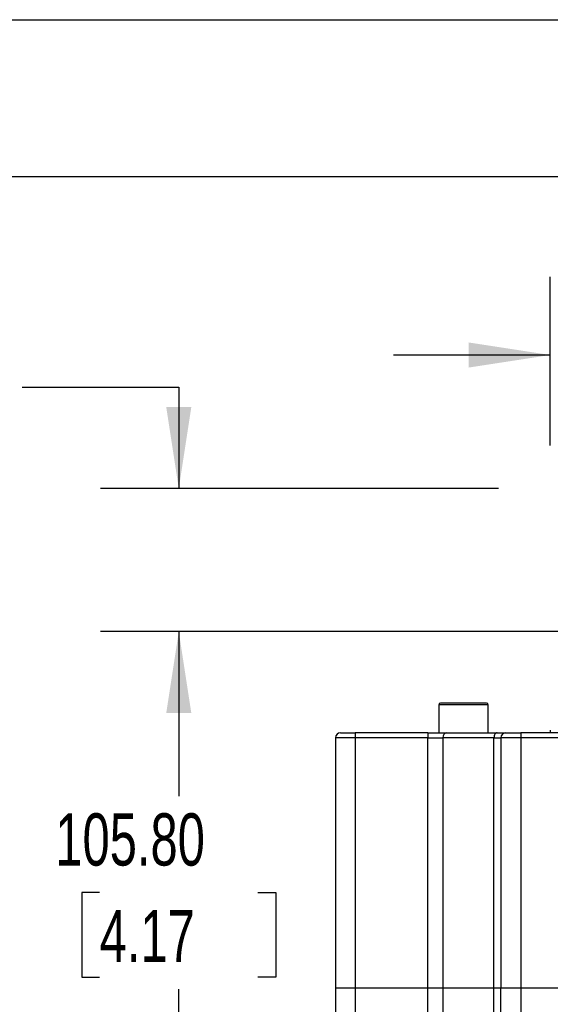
# Model space of a CAD drawing. Header units: millimetres. Extents: x 0 to 1397, y 0 to 1080.
# Tile 14 of 31: x 252 to 360, y 880 to 1080. Entities that reach past the tile are written whole.
import ezdxf

# ---------------------------------------------------------------- set-up
doc = ezdxf.new("R2010")
doc.units = ezdxf.units.MM
doc.header["$LTSCALE"] = 5
doc.layers.add('DIMENSIONS', color=140, linetype='Continuous', lineweight=25)
doc.layers.add('TEXT', color=140, linetype='Continuous', lineweight=25)
doc.styles.add('SLDTEXTSTYLE0', font='TXT', dxfattribs={"width": 0.7})
doc.dimstyles.new('SLDDIMSTYLE0', dxfattribs={"dimtxt": 10.790039, "dimasz": 16.51, "dimexe": 0, "dimexo": 0.0625, "dimgap": 2.69751, "dimtad": 0, "dimtih": 1, "dimtoh": 1, "dimrnd": 1e-09, "dimzin": 4, "dimdsep": 46, "dimtxsty": 'SLDTEXTSTYLE0', "dimsah": 1, "dimcen": 0.09, "dimadec": 0, "dimazin": 1, "dimtfac": 1, "dimtmove": 0, "dimatfit": 0, "dimfxl": 0, "dimfrac": 2, "dimtolj": 1, "dimtzin": 12, "dimarcsym": 0})
doc.dimstyles.new('SLDDIMSTYLE4', dxfattribs={"dimtxt": 10.790039, "dimasz": 16.51, "dimexe": 0, "dimexo": 0.0625, "dimgap": 2.69751, "dimtad": 0, "dimtih": 1, "dimtoh": 1, "dimrnd": 1e-09, "dimzin": 4, "dimdsep": 46, "dimtxsty": 'SLDTEXTSTYLE0', "dimsah": 1, "dimcen": 0.09, "dimadec": 0, "dimazin": 1, "dimtfac": 1, "dimtofl": 0, "dimtmove": 0, "dimatfit": 3, "dimfxl": 0, "dimfrac": 2, "dimtolj": 1, "dimtzin": 12, "dimarcsym": 0})

# ---------------------------------------------------------------- blocks, each defined once
blk = doc.blocks.new('_D_20')
at = {"layer": 'DIMENSIONS'}
for p, q in [((359.74, 993.21), (359.74, 1027.42)), ((452.74, 993.21), (452.74, 1027.42)), ((359.74, 1011.54), (327.99, 1011.54)), ((390.2, 1011.54), (386.58, 1011.54)), ((386.58, 1011.54), (386.58, 994.39)), ((422.27, 1011.54), (425.89, 1011.54)), ((425.89, 1011.54), (425.89, 994.39)), ((452.74, 1011.54), (484.49, 1011.54)), ((386.58, 994.39), (390.2, 994.39)), ((425.89, 994.39), (422.27, 994.39))]:
    blk.add_line(p, q, dxfattribs=at)
for points in [[(359.74, 1011.54), (343.23, 1014.08), (343.23, 1009)], [(452.74, 1011.54), (469.25, 1009), (469.25, 1014.08)]]:
    blk.add_solid(points, dxfattribs=at)
at = {"layer": 'DIMENSIONS', "char_height": 10.583, "attachment_point": 1, "style": 'SLDTEXTSTYLE0'}
for s, insert in [('93.00', (385.72, 1027.6)), ('3.66', (390.2, 1008.04))]:
    blk.add_mtext(s, dxfattribs=dict(at, insert=insert))
blk = doc.blocks.new('_D_21')
at = {"layer": 'DIMENSIONS'}
for p, q in [((201.21, 1004.99), (197.59, 1004.99)), ((197.59, 1004.99), (197.59, 987.84)), ((233.28, 1004.99), (236.9, 1004.99)), ((236.9, 1004.99), (236.9, 987.84)), ((252.72, 1004.99), (284.47, 1004.99)), ((284.47, 1004.99), (284.47, 984.47)), ((197.59, 987.84), (201.21, 987.84)), ((236.9, 987.84), (233.28, 987.84)), ((349.24, 984.47), (268.6, 984.47)), ((376.4, 955.47), (268.6, 955.47)), ((284.47, 955.47), (284.47, 923.72))]:
    blk.add_line(p, q, dxfattribs=at)
for points in [[(284.47, 984.47), (287.01, 1000.98), (281.93, 1000.98)], [(284.47, 955.47), (281.93, 938.96), (287.01, 938.96)]]:
    blk.add_solid(points, dxfattribs=at)
at = {"layer": 'DIMENSIONS', "char_height": 10.583, "attachment_point": 1, "style": 'SLDTEXTSTYLE0'}
for s, insert in [('29.00', (196.72, 1021.05)), ('1.14', (201.21, 1001.49))]:
    blk.add_mtext(s, dxfattribs=dict(at, insert=insert))
blk = doc.blocks.new('_D_22')
at = {"layer": 'DIMENSIONS'}
for p, q in [((376.4, 955.47), (268.6, 955.47)), ((284.47, 955.47), (284.47, 922.13)), ((268.44, 902.57), (264.82, 902.57)), ((264.82, 902.57), (264.82, 885.42)), ((300.5, 902.57), (304.13, 902.57)), ((304.13, 902.57), (304.13, 885.42)), ((264.82, 885.42), (268.44, 885.42)), ((304.13, 885.42), (300.5, 885.42)), ((284.47, 849.67), (284.47, 883)), ((373.25, 849.67), (268.6, 849.67))]:
    blk.add_line(p, q, dxfattribs=at)
for points in [[(284.47, 955.47), (281.93, 938.96), (287.01, 938.96)], [(284.47, 849.67), (287.01, 866.18), (281.93, 866.18)]]:
    blk.add_solid(points, dxfattribs=at)
at = {"layer": 'DIMENSIONS', "char_height": 10.583, "attachment_point": 1, "style": 'SLDTEXTSTYLE0'}
for s, insert in [('105.80', (259.46, 918.63)), ('4.17', (268.44, 899.06))]:
    blk.add_mtext(s, dxfattribs=dict(at, insert=insert))

msp = doc.modelspace()

# ---------------------------------------------------------------- linework, layer by layer
at = {"color": 7, "linetype": 'Continuous'}
msp.add_line((0.012, 1079.513), (1397.012, 1079.513), dxfattribs=at)
for p, q in [((337.149, 940.635), (337.149, 934.969)), ((347.149, 940.635), (337.149, 940.635)), ((346.816, 940.969), (337.483, 940.969)), ((347.149, 934.969), (347.149, 940.635)), ((320.235, 934.969), (320.235, 933.969)), ((334.947, 934.969), (320.235, 934.969)), ((334.947, 934.969), (334.947, 933.969)), ((353.735, 934.969), (353.735, 933.969)), ((458.735, 934.969), (353.735, 934.969)), ((359.735, 935.469), (359.735, 934.969)), ((320.235, 933.969), (316.235, 933.969)), ((316.235, 933.969), (316.235, 883.269)), ((334.947, 933.969), (320.235, 933.969)), ((320.235, 933.969), (320.235, 883.269)), ((334.947, 933.969), (337.997, 933.969)), ((334.947, 883.269), (334.947, 933.969)), ((348.323, 933.969), (337.997, 933.969)), ((337.997, 933.969), (337.997, 883.269)), ((348.323, 933.969), (349.735, 933.969)), ((348.323, 883.269), (348.323, 933.969)), ((353.735, 933.969), (349.735, 933.969)), ((349.735, 933.969), (349.735, 883.269)), ((458.735, 933.969), (353.735, 933.969)), ((353.735, 933.969), (353.735, 883.269)), ((316.235, 883.269), (320.235, 883.269)), ((316.235, 883.269), (316.235, 876.569)), ((320.235, 883.269), (334.947, 883.269)), ((320.235, 883.269), (320.235, 876.569)), ((334.947, 883.269), (337.997, 883.269)), ((334.947, 876.569), (334.947, 883.269)), ((337.997, 883.269), (348.323, 883.269)), ((337.997, 883.269), (337.997, 876.569)), ((348.323, 883.269), (349.735, 883.269)), ((348.323, 876.569), (348.323, 883.269)), ((349.735, 883.269), (353.735, 883.269)), ((349.735, 876.569), (349.735, 883.269)), ((353.735, 883.269), (458.735, 883.269)), ((353.735, 883.269), (353.735, 876.569))]:
    msp.add_line(p, q)
at = {"flags": 128}
msp.add_lwpolyline([(348.971, 934.969), (348.844, 934.95), (348.723, 934.893), (348.611, 934.8), (348.513, 934.676), (348.433, 934.524), (348.373, 934.351), (348.336, 934.164), (348.323, 933.969)], dxfattribs=at)
for centre, radius, start, end in [((337.483, 940.635), 0.333, 90, 180), ((346.816, 940.635), 0.333, 0, 90), ((317.235, 933.969), 1, 90, 180), ((338.897, 934.073), 0.906, 98.71751, 186.63579), ((350.735, 933.969), 1, 90, 180)]:
    msp.add_arc(centre, radius, start, end)
for points in [[(317.235, 934.969), (317.235, 934.969), (318.579, 934.969), (320.235, 934.969)], [(334.947, 934.969), (336.415, 934.969), (337.809, 934.969), (338.759, 934.969)], [(338.759, 934.969), (341.879, 934.969), (345.294, 934.969), (348.971, 934.969)], [(348.971, 934.969), (350.09, 934.969), (350.735, 934.969), (350.735, 934.969)], [(350.735, 934.969), (350.735, 934.969), (352.079, 934.969), (353.735, 934.969)]]:
    msp.add_open_spline(points, degree=3)
at = {"layer": 'TEXT'}
msp.add_line((31.75, 1047.75), (1365.25, 1047.75), dxfattribs=at)

# ---------------------------------------------------------------- dimensions: what is measured, and where the dimension line sits
at = {"layer": 'DIMENSIONS'}
dim = msp.add_linear_dim(base=(452.735, 1011.543), p1=(359.735, 981.712), p2=(452.735, 981.712), dimstyle='SLDDIMSTYLE0', dxfattribs=at)
dim.commit()
dim.dimension.update_dxf_attribs({"geometry": '_D_20', "text_midpoint": (406.235, 1011.543), "dimtype": 160})
for base, p1, p2, dimstyle, picture, middle in [((284.471, 955.469), (360.735, 984.469), (387.895, 955.469), 'SLDDIMSTYLE0', '_D_21', (284.471, 1004.992)), ((284.471, 849.669), (387.895, 955.469), (384.745, 849.669), 'SLDDIMSTYLE4', '_D_22', (284.471, 902.569))]:
    dim = msp.add_linear_dim(base=base, p1=p1, p2=p2, angle=90, dimstyle=dimstyle, dxfattribs=at)
    dim.commit()
    dim.dimension.update_dxf_attribs({"geometry": picture, "text_midpoint": middle, "dimtype": 160})

doc.saveas('drawing.dxf')
